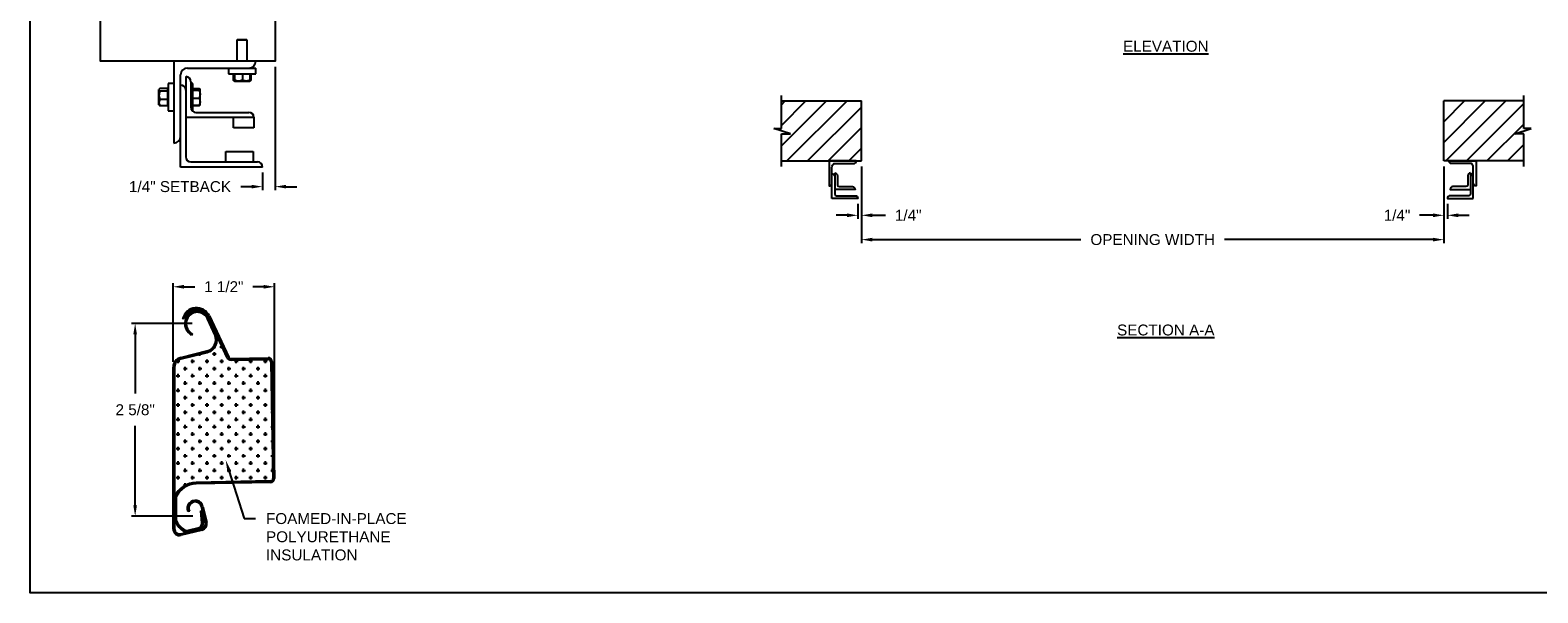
# Model space of a CAD drawing. Header units: inches. Extents: x 169.6 to 213.7, y 195.1 to 247.7.
# Tile 16 of 51: x 194.3 to 207.2, y 195.1 to 199.9. Entities that reach past the tile are written whole.
import ezdxf
from ezdxf import colors
from ezdxf.entities.mleader import LeaderData, LeaderLine
from ezdxf.math import Vec2, Vec3

# ---------------------------------------------------------------- set-up
doc = ezdxf.new("R2010")
doc.units = ezdxf.units.IN
doc.header["$LTSCALE"] = 0.25
doc.header["$MEASUREMENT"] = 0
for name, color, linetype in [('ANNOTATIONS', 1, 'Continuous'), ('DETAILS', 4, 'Continuous'), ('RHX RH F.O.H.', 7, 'Continuous')]:
    doc.layers.add(name, color=color, linetype=linetype)
doc.styles.add('ARIAL', font='arial.ttf', dxfattribs={"height": 0.09375})
doc.dimstyles.new('ARIAL', dxfattribs={"dimtxt": 0.09375, "dimasz": 0.09375, "dimexe": 0.03125, "dimexo": 0.046875, "dimgap": 0.09, "dimtad": 0, "dimtih": 1, "dimtoh": 1, "dimdec": 4, "dimzin": 0, "dimdsep": 46, "dimlunit": 4, "dimtxsty": 'ARIAL', "dimcen": 0.09, "dimadec": 0, "dimazin": 0, "dimtfac": 1, "dimtdec": 4, "dimtix": 1, "dimtofl": 0, "dimtmove": 0, "dimatfit": 3, "dimfxl": 0.18, "dimfrac": 2, "dimtolj": 1, "dimtzin": 0, "dimarcsym": 0})
doc.dimstyles.new('STANDARD$0', dxfattribs={"dimtxt": 0.09375, "dimasz": 0.09375, "dimexe": 0.03125, "dimexo": 0.046875, "dimgap": 0.09, "dimtad": 0, "dimtih": 1, "dimtoh": 1, "dimdec": 4, "dimzin": 0, "dimdsep": 46, "dimtxsty": 'ARIAL', "dimcen": 0.09, "dimadec": 0, "dimazin": 0, "dimtfac": 1, "dimtdec": 4, "dimtofl": 0, "dimtmove": 0, "dimatfit": 1, "dimfxl": 1, "dimtolj": 1, "dimtzin": 0, "dimarcsym": 0})
pattern_1 = [(45, (16.45141, -70.54787), (-0.08838835, 0.08838835), [])]

# ---------------------------------------------------------------- blocks, each defined once
blk = doc.blocks.new('*D23')
at = {"layer": 'ANNOTATIONS', "color": 0, "lineweight": -2, "transparency": 16777216}
for p, q in [((206.391, 198.734), (206.391, 198.283)), ((206.422, 198.412), (206.422, 198.283)), ((206.297, 198.314), (206.183, 198.314)), ((206.516, 198.314), (206.609, 198.314))]:
    blk.add_line(p, q, dxfattribs=at)
at = {"layer": 'ANNOTATIONS', "color": 0, "transparency": 16777216}
for points in [[(206.297, 198.33), (206.297, 198.298), (206.391, 198.314)], [(206.516, 198.33), (206.516, 198.298), (206.422, 198.314)]]:
    blk.add_solid(points, dxfattribs=at)
at = {"layer": 'defpoints', "color": 0, "transparency": 16777216}
for p in [(206.391, 198.781), (206.422, 198.459), (206.422, 198.314)]:
    blk.add_point(p, dxfattribs=at)
at = {"layer": 'ANNOTATIONS', "color": 0, "transparency": 16777216, "insert": (205.989, 198.314), "char_height": 0.0938, "attachment_point": 5, "style": 'ARIAL'}
blk.add_mtext('\\A1;1/4"', dxfattribs=at)
blk = doc.blocks.new('*D24')
at = {"layer": 'ANNOTATIONS', "color": 0, "lineweight": -2, "transparency": 16777216}
for p, q in [((201.391, 198.734), (201.391, 198.283)), ((201.359, 198.412), (201.359, 198.283)), ((201.266, 198.314), (201.172, 198.314)), ((201.484, 198.314), (201.598, 198.314))]:
    blk.add_line(p, q, dxfattribs=at)
at = {"layer": 'ANNOTATIONS', "color": 0, "transparency": 16777216}
for points in [[(201.266, 198.33), (201.266, 198.298), (201.359, 198.314)], [(201.484, 198.33), (201.484, 198.298), (201.391, 198.314)]]:
    blk.add_solid(points, dxfattribs=at)
at = {"layer": 'defpoints', "color": 0, "transparency": 16777216}
for p in [(201.391, 198.781), (201.359, 198.459), (201.359, 198.314)]:
    blk.add_point(p, dxfattribs=at)
at = {"layer": 'ANNOTATIONS', "color": 0, "transparency": 16777216, "insert": (201.792, 198.314), "char_height": 0.0938, "attachment_point": 5, "style": 'ARIAL'}
blk.add_mtext('\\A1;1/4"', dxfattribs=at)
blk = doc.blocks.new('*D17')
at = {"layer": 'ANNOTATIONS', "color": 0, "lineweight": -2, "transparency": 16777216}
for p, q in [((201.391, 198.734), (201.391, 198.074)), ((206.391, 198.734), (206.391, 198.074)), ((201.484, 198.105), (203.274, 198.105)), ((206.297, 198.105), (204.507, 198.105))]:
    blk.add_line(p, q, dxfattribs=at)
at = {"layer": 'ANNOTATIONS', "color": 0, "transparency": 16777216}
for points in [[(201.484, 198.121), (201.484, 198.089), (201.391, 198.105)], [(206.297, 198.121), (206.297, 198.089), (206.391, 198.105)]]:
    blk.add_solid(points, dxfattribs=at)
at = {"layer": 'defpoints', "color": 0, "transparency": 16777216}
for p in [(201.391, 198.781), (206.391, 198.781), (206.391, 198.105)]:
    blk.add_point(p, dxfattribs=at)
at = {"layer": 'ANNOTATIONS', "color": 0, "transparency": 16777216, "insert": (203.891, 198.105), "char_height": 0.09375, "attachment_point": 5, "style": 'ARIAL'}
blk.add_mtext('\\A1;OPENING WIDTH', dxfattribs=at)
blk = doc.blocks.new('*D78')
at = {"layer": 'ANNOTATIONS', "color": 0, "lineweight": -2, "transparency": 16777216}
for p, q in [((196.356, 199.589), (196.356, 198.529)), ((196.247, 198.681), (196.247, 198.529)), ((196.154, 198.56), (196.06, 198.56)), ((196.449, 198.56), (196.543, 198.56))]:
    blk.add_line(p, q, dxfattribs=at)
at = {"layer": 'ANNOTATIONS', "color": 0, "transparency": 16777216}
for points in [[(196.154, 198.576), (196.154, 198.545), (196.247, 198.56)], [(196.449, 198.576), (196.449, 198.545), (196.356, 198.56)]]:
    blk.add_solid(points, dxfattribs=at)
at = {"layer": 'defpoints', "color": 0, "transparency": 16777216}
for p in [(196.356, 199.636), (196.247, 198.728), (196.247, 198.56)]:
    blk.add_point(p, dxfattribs=at)
at = {"layer": 'ANNOTATIONS', "color": 0, "transparency": 16777216, "insert": (195.539, 198.56), "char_height": 0.09375, "attachment_point": 5, "style": 'ARIAL'}
blk.add_mtext('\\A1;1/4" SETBACK', dxfattribs=at)
blk = doc.blocks.new('*D79')
at = {"layer": 'ANNOTATIONS', "color": 0, "lineweight": -2, "transparency": 16777216}
for p, q in [((195.479, 197.055), (195.479, 197.731)), ((195.573, 197.7), (195.666, 197.7)), ((196.257, 197.7), (196.164, 197.7)), ((196.351, 196.1), (196.351, 197.731))]:
    blk.add_line(p, q, dxfattribs=at)
at = {"layer": 'ANNOTATIONS', "color": 0, "transparency": 16777216}
for points in [[(195.573, 197.716), (195.573, 197.684), (195.479, 197.7)], [(196.257, 197.716), (196.257, 197.684), (196.351, 197.7)]]:
    blk.add_solid(points, dxfattribs=at)
at = {"layer": 'defpoints', "color": 0, "transparency": 16777216}
for p in [(196.351, 197.7), (195.479, 197.008), (196.351, 196.053)]:
    blk.add_point(p, dxfattribs=at)
at = {"layer": 'ANNOTATIONS', "color": 0, "transparency": 16777216, "insert": (195.915, 197.7), "char_height": 0.0938, "attachment_point": 5, "style": 'ARIAL'}
blk.add_mtext('\\A1;1 1/2"', dxfattribs=at)
blk = doc.blocks.new('*D80')
at = {"layer": 'ANNOTATIONS', "color": 0, "lineweight": -2, "transparency": 16777216}
for p, q in [((195.642, 197.385), (195.122, 197.385)), ((195.154, 197.291), (195.154, 196.782)), ((195.154, 195.823), (195.154, 196.505)), ((195.65, 195.729), (195.122, 195.729))]:
    blk.add_line(p, q, dxfattribs=at)
at = {"layer": 'ANNOTATIONS', "color": 0, "transparency": 16777216}
for points in [[(195.138, 197.291), (195.169, 197.291), (195.154, 197.385)], [(195.138, 195.823), (195.169, 195.823), (195.154, 195.729)]]:
    blk.add_solid(points, dxfattribs=at)
at = {"layer": 'defpoints', "color": 0, "transparency": 16777216}
for p in [(195.688, 197.385), (195.154, 195.729), (195.697, 195.729)]:
    blk.add_point(p, dxfattribs=at)
at = {"layer": 'ANNOTATIONS', "color": 0, "transparency": 16777216, "insert": (195.154, 196.643), "char_height": 0.0938, "attachment_point": 5, "style": 'ARIAL'}
blk.add_mtext('\\A1;2 5/8"', dxfattribs=at)

msp = doc.modelspace()

# ---------------------------------------------------------------- hatches: boundary and pattern name
at = {"layer": 'DETAILS'}
h = msp.add_hatch(dxfattribs=at)
h.set_pattern_fill('CROSS', color=256, scale=0.25, style=0)
h.set_pattern_definition([(0, (182.0687, 183.74747), (0.0625, 0.0625), [0.03125, -0.09375]), (90, (182.084324, 183.73185), (-0.0625, 0.0625), [0.03125, -0.09375])])
h.paths.add_polyline_path([(195.49226, 195.90448), (195.49482, 195.90448, -0.27814768), (195.67682, 196.01904), (196.31733, 196.03134, 0.41421356), (196.3374, 196.05219), (196.31812, 197.05645, 0.41421356), (196.29726, 197.07652), (195.97717, 197.07037, -0.29621349), (195.9451, 197.09033), (195.84629, 197.30127), (195.84906, 197.29182, -0.46630766), (195.77309, 197.13604), (195.5484, 197.08002, 0.34432761), (195.49226, 197.00817)])
at = {"layer": 'RHX RH F.O.H.'}
h = msp.add_hatch(dxfattribs=at)
h.set_pattern_fill('ANSI31', color=256, style=0)
h.set_pattern_definition(pattern_1)
h.paths.add_polyline_path([(201.39055, 199.29688), (200.70305, 199.29688), (200.70305, 199.05968), (200.63894, 199.05968), (200.78102, 199.01277), (200.70305, 199.01277), (200.70305, 198.78125), (201.39055, 198.78125), (201.39055, 198.94375)])
h = msp.add_hatch(dxfattribs=at)
h.set_pattern_fill('ANSI31', color=256, style=0)
h.set_pattern_definition(pattern_1)
h.paths.add_polyline_path([(207.14215, 199.05968), (207.07805, 199.05968), (207.07805, 199.29688), (206.39055, 199.29688), (206.39055, 198.78125), (206.40872, 198.78125), (207.07805, 198.78125), (207.07805, 199.01277), (207.00008, 199.01277)])

# ---------------------------------------------------------------- linework, layer by layer
at = {"layer": 'defpoints'}
msp.add_lwpolyline([(213.72204, 195.07023), (194.25216, 195.07023), (194.25216, 207.80534), (213.72204, 207.80534)], close=True, dxfattribs=at)
at = {"layer": 'DETAILS'}
for p, q in [((196.03207, 199.82168), (196.02775, 199.81736)), ((196.02775, 199.81736), (196.02775, 199.63723)), ((196.11564, 199.81736), (196.02775, 199.81736)), ((196.11132, 199.82168), (196.03207, 199.82168)), ((196.11564, 199.81736), (196.11132, 199.82168)), ((196.11564, 199.63723), (196.11564, 199.81736)), ((195.48576, 199.63723), (195.48576, 198.9341)), ((195.54435, 198.72902), (195.54435, 199.52004)), ((195.5883, 199.50539), (195.5883, 198.81691)), ((195.60295, 199.57863), (196.18889, 199.57863)), ((195.95451, 199.57863), (195.95451, 199.52871)), ((195.95451, 199.52871), (196.18889, 199.52871)), ((195.99589, 199.52871), (195.99589, 199.47319)), ((196.00408, 199.52871), (196.00408, 199.47319)), ((196.00763, 199.52871), (196.00763, 199.47319)), ((196.07525, 199.52871), (196.07525, 199.47319)), ((196.13932, 199.52871), (196.13932, 199.47319)), ((196.1475, 199.52871), (196.1475, 199.47319)), ((196.18889, 199.52871), (196.18889, 199.57863)), ((195.35791, 199.37053), (195.35662, 199.36924)), ((195.36043, 199.39845), (195.35791, 199.39553)), ((195.35791, 199.26369), (195.35791, 199.39553)), ((195.43396, 199.4037), (195.3667, 199.4037)), ((195.43396, 199.38175), (195.3667, 199.38175)), ((195.43396, 199.25552), (195.43396, 199.4037)), ((195.43584, 199.39553), (195.43396, 199.39553)), ((195.48576, 199.4468), (195.43584, 199.4468)), ((195.43584, 199.4468), (195.43584, 199.21242)), ((195.63224, 199.46145), (195.63224, 199.24172)), ((195.64959, 199.4468), (195.63224, 199.4468)), ((195.64959, 199.21242), (195.64959, 199.4468)), ((195.64959, 199.40292), (195.70511, 199.40292)), ((195.64959, 199.39964), (195.70511, 199.39964)), ((195.64959, 199.39045), (195.70511, 199.39045)), ((195.71099, 199.39553), (195.70976, 199.39767)), ((195.71099, 199.26369), (195.71099, 199.39505)), ((195.99907, 199.47118), (196.00578, 199.46731)), ((196.00585, 199.46731), (196.13754, 199.46731)), ((196.13762, 199.46731), (196.14433, 199.47118)), ((196.1475, 199.47319), (196.13861, 199.46966)), ((196.14428, 199.47116), (196.1475, 199.47319)), ((195.35662, 199.36924), (195.35662, 199.28998)), ((195.35662, 199.28998), (195.35791, 199.28869)), ((195.35791, 199.26369), (195.36043, 199.26077)), ((195.43396, 199.30766), (195.3667, 199.30766)), ((195.43396, 199.25552), (195.3667, 199.25552)), ((195.43396, 199.26369), (195.43584, 199.26369)), ((195.64959, 199.32042), (195.70511, 199.32042)), ((195.64959, 199.25958), (195.70511, 199.25958)), ((195.64959, 199.2563), (195.70511, 199.2563)), ((195.70638, 199.26021), (195.70511, 199.2563)), ((195.70976, 199.26155), (195.71099, 199.26369)), ((195.43584, 199.21242), (195.48576, 199.21242)), ((196.17424, 199.15383), (195.5883, 199.15383)), ((195.64343, 199.21242), (195.64959, 199.21242)), ((195.67619, 199.19777), (196.13029, 199.19777)), ((195.99846, 199.06594), (195.99846, 199.15383)), ((196.17424, 199.1581), (196.17424, 199.06594)), ((196.17424, 199.06594), (195.99846, 199.06594)), ((195.93254, 198.77297), (195.93254, 198.86086)), ((195.93254, 198.86086), (196.16691, 198.86086)), ((196.16691, 198.86086), (196.16691, 198.77297)), ((196.24748, 198.72902), (195.54435, 198.72902)), ((195.63224, 198.77297), (196.20353, 198.77297)), ((195.9451, 197.09033), (195.77975, 197.44333)), ((195.78795, 197.42908), (195.84906, 197.29182)), ((195.79169, 197.44892), (195.95685, 197.09634)), ((195.57434, 197.42429), (195.56157, 197.42759)), ((195.63683, 197.28239), (195.61145, 197.30777)), ((195.62077, 197.3171), (195.64615, 197.29171)), ((195.83702, 197.28645), (195.77591, 197.42372)), ((195.84906, 197.29182), (195.84629, 197.30127)), ((195.64615, 197.29171), (195.63683, 197.28239)), ((195.54521, 197.09281), (195.7699, 197.14884)), ((195.5484, 197.08002), (195.77309, 197.13604)), ((195.97578, 197.08456), (196.29596, 197.0907)), ((195.97717, 197.07037), (196.29726, 197.07652)), ((196.31812, 197.05645), (196.3374, 196.05219)), ((196.3313, 197.0567), (196.35056, 196.05347)), ((195.47908, 195.61851), (195.47908, 197.00817)), ((195.49226, 197.00817), (195.49226, 195.61851)), ((196.31733, 196.03134), (195.67682, 196.01904)), ((196.31656, 196.01813), (195.67707, 196.00586)), ((195.49211, 195.89891), (195.49211, 195.69315)), ((195.49482, 195.90448), (195.49226, 195.90448)), ((195.5053, 195.89594), (195.5053, 195.69597)), ((195.61911, 195.77296), (195.60612, 195.76972)), ((195.71838, 195.77463), (195.73153, 195.77555)), ((195.72572, 195.66962), (195.71838, 195.77463)), ((195.75686, 195.67396), (195.72294, 195.81001)), ((195.73153, 195.77555), (195.73887, 195.67054)), ((195.73573, 195.8132), (195.76965, 195.67715)), ((195.54468, 195.57756), (195.72612, 195.6228)), ((195.61109, 195.60771), (195.69615, 195.62892)), ((195.72931, 195.61001), (195.54787, 195.56477))]:
    msp.add_line(p, q, dxfattribs=at)
msp.add_lwpolyline([(194.85505, 200.10576), (194.85505, 200.48547), (196.3556, 200.48547), (196.3556, 199.63723), (194.85505, 199.63723), (194.85505, 199.9881)], dxfattribs=at)
for centre, radius, start, end in [((196.13029, 199.63723), 0.05859, 270, 0), ((195.60295, 199.52004), 0.05859, 90, 180), ((195.5883, 199.46145), 0.04395, 0, 90), ((195.54435, 199.3882), 0.04395, 0, 90), ((195.67619, 199.24172), 0.04395, 180, 270), ((196.13183, 199.15537), 0.04244, 2.245613, 92.082022), ((196.13029, 199.15383), 0.04395, 0, 90), ((195.48576, 198.9927), 0.05859, 270, 0), ((195.63224, 198.81691), 0.04395, 180, 270), ((196.20353, 198.72902), 0.04395, 0, 90), ((195.68047, 197.39682), 0.12282, 25.1, 165.490297), ((195.68047, 197.39682), 0.10963, 25.1, 165.490297), ((195.68846, 197.38478), 0.10891, 24, 225), ((195.68846, 197.38478), 0.09572, 24, 225), ((195.74572, 197.24581), 0.09994, 284, 24), ((195.74572, 197.24581), 0.11312, 284, 24), ((195.56631, 197.00817), 0.08724, 104, 180), ((195.56631, 197.00817), 0.07405, 104, 180), ((195.9765, 197.10504), 0.03468, 205.1, 271.1), ((195.97538, 197.10502), 0.02047, 205.1, 271.1), ((196.29663, 197.05603), 0.03468, 1.1, 91.1), ((196.29765, 197.05605), 0.02047, 1.1, 91.1), ((195.68081, 195.81083), 0.20824, 91.1, 154.978213), ((195.68081, 195.81083), 0.19506, 91.1, 154.132218), ((196.31589, 196.0528), 0.03468, 271.1, 1.1), ((196.31693, 196.0518), 0.02047, 271.1, 1.1), ((195.6692, 195.79661), 0.06857, 14, 203.092764), ((195.6692, 195.79661), 0.05539, 14, 205.282824), ((195.53447, 195.61851), 0.05539, 180, 284), ((195.6964, 195.78331), 0.2233, 203.815296, 232.539913), ((195.53447, 195.61851), 0.0422, 180, 284), ((195.6964, 195.78331), 0.21011, 204.562441, 232.539913), ((195.599, 195.65619), 0.04997, 232.539913, 284), ((195.68668, 195.66689), 0.03913, 284, 4), ((195.68668, 195.66689), 0.05232, 284, 4), ((195.71591, 195.66375), 0.0422, 284, 14), ((195.71591, 195.66375), 0.05539, 284, 14), ((195.599, 195.65619), 0.06315, 232.539913, 284)]:
    msp.add_arc(centre, radius, start, end, dxfattribs=at)
for points, knots in [([(195.3667, 199.4037), (195.36539, 199.40277), (195.3623, 199.40058), (195.35874, 199.39691), (195.35819, 199.39413), (195.35791, 199.39273)], [0, 0, 0, 0, 0.26545991, 0.62807649, 1, 1, 1, 1]), ([(195.35791, 199.39273), (195.35792, 199.39248), (195.35798, 199.39083), (195.35942, 199.38776), (195.36294, 199.38437), (195.36577, 199.3824), (195.3667, 199.38175)], [0, 0, 0, 0, 0.06653229, 0.43528257, 0.81455084, 1, 1, 1, 1]), ([(195.3667, 199.38175), (195.36439, 199.37599), (195.35969, 199.36426), (195.35792, 199.35145), (195.35791, 199.34488), (195.35791, 199.3447)], [0, 0, 0, 0, 0.48434141, 0.98632773, 1, 1, 1, 1]), ([(195.70511, 199.40292), (195.70583, 199.40228), (195.70779, 199.40054), (195.70896, 199.39876), (195.70971, 199.39763)], [0, 0, 0, 0, 0.36956739, 1, 1, 1, 1]), ([(195.70511, 199.39964), (195.70582, 199.39933), (195.70786, 199.39843), (195.71038, 199.3969), (195.71079, 199.39567), (195.71099, 199.39505)], [0, 0, 0, 0, 0.2083045, 0.6015254, 1, 1, 1, 1]), ([(195.71099, 199.39505), (195.71092, 199.39469), (195.71073, 199.39374), (195.70892, 199.39219), (195.70638, 199.39103), (195.70511, 199.39045)], [0, 0, 0, 0, 0.22973043, 0.61267004, 1, 1, 1, 1]), ([(195.70511, 199.39045), (195.70675, 199.38476), (195.71007, 199.37328), (195.71069, 199.36142), (195.71099, 199.35543)], [0, 0, 0, 0, 0.49545796, 1, 1, 1, 1]), ([(196.00608, 199.46832), (196.00471, 199.4687), (196.00126, 199.46966), (195.99791, 199.47186), (195.99589, 199.47319)], [0, 0, 0, 0, 0.39613311, 1, 1, 1, 1]), ([(196.00585, 199.46731), (196.00581, 199.46731), (196.00549, 199.46737), (196.00489, 199.46865), (196.00435, 199.47167), (196.00408, 199.47319)], [0, 0, 0, 0, 0.07010266, 0.53079095, 1, 1, 1, 1]), ([(196.00763, 199.47319), (196.00734, 199.47155), (196.00676, 199.46823), (196.00616, 199.46761), (196.00585, 199.46731)], [0, 0, 0, 0, 0.49545796, 1, 1, 1, 1]), ([(196.04144, 199.46731), (196.04064, 199.46731), (196.03457, 199.46737), (196.02312, 199.46865), (196.01282, 199.47167), (196.00763, 199.47319)], [0, 0, 0, 0, 0.07010266, 0.53079095, 1, 1, 1, 1]), ([(196.07525, 199.47319), (196.06976, 199.47155), (196.05868, 199.46823), (196.04722, 199.46761), (196.04144, 199.46731)], [0, 0, 0, 0, 0.49545796, 1, 1, 1, 1]), ([(196.10728, 199.46731), (196.10303, 199.46751), (196.09444, 199.46791), (196.08377, 199.47042), (196.07743, 199.47248), (196.07525, 199.47319)], [0, 0, 0, 0, 0.3928666, 0.79169603, 1, 1, 1, 1]), ([(196.13932, 199.47319), (196.1353, 199.47193), (196.12723, 199.46939), (196.11646, 199.46757), (196.10977, 199.46738), (196.10728, 199.46731)], [0, 0, 0, 0, 0.38329119, 0.77026914, 1, 1, 1, 1]), ([(196.13754, 199.46731), (196.13759, 199.46731), (196.1379, 199.46737), (196.13851, 199.46865), (196.13905, 199.47167), (196.13932, 199.47319)], [0, 0, 0, 0, 0.07010266, 0.53079095, 1, 1, 1, 1]), ([(195.35791, 199.3447), (195.35824, 199.33952), (195.35892, 199.32896), (195.36287, 199.31668), (195.36583, 199.30969), (195.3667, 199.30766)], [0, 0, 0, 0, 0.40629057, 0.82726642, 1, 1, 1, 1]), ([(195.3667, 199.30766), (195.36439, 199.3036), (195.35969, 199.29535), (195.35792, 199.28633), (195.35791, 199.28171), (195.35791, 199.28159)], [0, 0, 0, 0, 0.48434141, 0.98632773, 1, 1, 1, 1]), ([(195.35791, 199.28159), (195.35824, 199.27794), (195.35892, 199.27051), (195.36287, 199.26187), (195.36583, 199.25695), (195.3667, 199.25552)], [0, 0, 0, 0, 0.40629057, 0.82726642, 1, 1, 1, 1]), ([(195.36055, 199.26082), (195.36159, 199.25969), (195.36324, 199.25788), (195.36575, 199.25616), (195.3667, 199.25552)], [0, 0, 0, 0, 0.62450971, 1, 1, 1, 1]), ([(195.71099, 199.35543), (195.71099, 199.3546), (195.71093, 199.34832), (195.70965, 199.33647), (195.70663, 199.3258), (195.70511, 199.32042)], [0, 0, 0, 0, 0.07010266, 0.53079095, 1, 1, 1, 1]), ([(195.70511, 199.32042), (195.70675, 199.31548), (195.71007, 199.30551), (195.71069, 199.2952), (195.71099, 199.29)], [0, 0, 0, 0, 0.49545796, 1, 1, 1, 1]), ([(195.71099, 199.29), (195.71099, 199.28928), (195.71093, 199.28382), (195.70965, 199.27352), (195.70663, 199.26425), (195.70511, 199.25958)], [0, 0, 0, 0, 0.07010266, 0.53079095, 1, 1, 1, 1]), ([(195.70511, 199.25958), (195.70635, 199.26015), (195.70885, 199.26131), (195.71048, 199.26254), (195.71067, 199.26317), (195.71068, 199.26321)], [0, 0, 0, 0, 0.483809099, 0.972271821, 1, 1, 1, 1]), ([(195.70511, 199.2563), (195.70645, 199.25748), (195.70841, 199.25922), (195.70928, 199.26101), (195.70956, 199.26158)], [0, 0, 0, 0, 0.68088301, 1, 1, 1, 1])]:
    msp.add_open_spline(points, degree=3, knots=knots, dxfattribs=at)
at = {"layer": 'RHX RH F.O.H.', "linetype": 'Continuous'}
for p, q in [((200.70305, 199.05968), (200.70305, 199.34375)), ((207.07805, 199.05968), (207.07805, 199.34375)), ((200.78102, 199.01277), (200.63894, 199.05968)), ((200.63894, 199.05968), (200.70305, 199.05968)), ((200.70305, 198.73438), (200.70305, 199.01277)), ((200.70305, 199.01277), (200.78102, 199.01277)), ((207.00008, 199.01277), (207.14215, 199.05968)), ((207.07805, 199.01277), (207.00008, 199.01277)), ((207.14215, 199.05968), (207.07805, 199.05968)), ((207.07805, 198.73438), (207.07805, 199.01277)), ((201.13717, 198.45877), (201.13717, 198.72604)), ((206.64393, 198.45877), (206.64393, 198.72604))]:
    msp.add_line(p, q, dxfattribs=at)
at = {"layer": 'RHX RH F.O.H.'}
for p, q in [((200.70305, 199.29688), (201.39055, 199.29688)), ((201.39055, 198.78125), (201.39055, 199.29688)), ((206.39055, 198.78125), (206.39055, 199.29688)), ((207.07805, 199.29688), (206.39055, 199.29688)), ((200.70305, 198.78125), (201.39055, 198.78125)), ((207.07805, 198.78125), (206.39055, 198.78125))]:
    msp.add_line(p, q, dxfattribs=at)
at = {"layer": 'RHX RH F.O.H.', "linetype": 'Continuous'}
for points in [[(201.13717, 198.72604, -0.23306277), (201.1528, 198.75774), (201.32276, 198.75774, 0.41421356), (201.34627, 198.78125), (201.11366, 198.78125), (201.11366, 198.56656, 0.41421356), (201.13717, 198.59007)], [(206.64393, 198.72604, 0.23306277), (206.6283, 198.75774), (206.45833, 198.75774, -0.41421356), (206.43482, 198.78125), (206.66744, 198.78125), (206.66744, 198.56656, -0.41421356), (206.64393, 198.59007)], [(201.16068, 198.67794), (201.16068, 198.49791, 0.41421356), (201.17631, 198.48229), (201.33579, 198.48229, -0.41421356), (201.3593, 198.45877), (201.13717, 198.45877)], [(201.13717, 198.6711, -0.41421356), (201.16068, 198.64759)], [(201.16068, 198.67794, -0.41421356), (201.18419, 198.65443), (201.18419, 198.57616, 0.41421356), (201.19982, 198.56053), (201.31228, 198.56053, -0.41421356), (201.33579, 198.53702), (201.16068, 198.53702)], [(206.62042, 198.67794), (206.62042, 198.49791, -0.41421356), (206.60479, 198.48229), (206.44531, 198.48229, 0.41421356), (206.4218, 198.45877), (206.64393, 198.45877)], [(206.62042, 198.67794, 0.41421356), (206.5969, 198.65443), (206.5969, 198.57616, -0.41421356), (206.58128, 198.56053), (206.46882, 198.56053, 0.41421356), (206.44531, 198.53702), (206.62042, 198.53702)], [(206.64393, 198.6711, 0.41421356), (206.62042, 198.64759)]]:
    msp.add_lwpolyline(points, format="xyb", dxfattribs=at)

# ---------------------------------------------------------------- texts
at = {"layer": 'ANNOTATIONS', "char_height": 0.09375, "attachment_point": 2, "style": 'ARIAL'}
for s, insert, width in [('{\\LELEVATION}', (204.00365, 199.81335), 3.0834986), ('{\\LSECTION A-A}', (204.00365, 197.37552), 1.3823677)]:
    msp.add_mtext(s, dxfattribs=dict(at, insert=insert, width=width))

# ---------------------------------------------------------------- dimensions: what is measured, and where the dimension line sits
at = {"layer": 'ANNOTATIONS'}
dim = msp.add_linear_dim(base=(196.24748, 198.56031), p1=(196.3556, 199.6359), p2=(196.24748, 198.72769), angle=180, text='1/4" SETBACK', dimstyle='STANDARD$0', override={"dimarcsym": 1}, dxfattribs=at)
dim.commit()
dim.dimension.update_dxf_attribs({"geometry": '*D78', "text_midpoint": (195.53909, 198.56031)})
for base, p1, p2, text, dimstyle, picture, middle in [((201.3593, 198.31392), (201.39055, 198.78125), (201.3593, 198.45877), '1/4"', 'ARIAL', '*D24', (201.79233, 198.31392)), ((206.39055, 198.10495), (201.39055, 198.78125), (206.39055, 198.78125), 'OPENING WIDTH', 'STANDARD$0', '*D17', (203.89055, 198.10495)), ((206.4218, 198.31392), (206.39055, 198.78125), (206.4218, 198.45877), '1/4"', 'ARIAL', '*D23', (205.98876, 198.31392))]:
    dim = msp.add_linear_dim(base=base, p1=p1, p2=p2, text=text, dimstyle=dimstyle, dxfattribs=at)
    dim.commit()
    dim.dimension.update_dxf_attribs({"geometry": picture, "text_midpoint": middle, "dimtype": 160})
dim = msp.add_linear_dim(base=(196.35056, 197.69992), p1=(195.47908, 197.00817), p2=(196.35056, 196.05347), text='1 1/2"', dimstyle='ARIAL', dxfattribs=at)
dim.commit()
dim.dimension.update_dxf_attribs({"geometry": '*D79', "text_midpoint": (195.91482, 197.69992)})
dim = msp.add_linear_dim(base=(195.15367, 195.72893), p1=(195.68846, 197.38478), p2=(195.69685, 195.72893), angle=90, text='2 5/8"', dimstyle='ARIAL', dxfattribs=at)
dim.commit()
dim.dimension.update_dxf_attribs({"geometry": '*D80', "text_midpoint": (195.15367, 196.64333), "dimtype": 160})

# ---------------------------------------------------------------- leaders
ml = msp.add_multileader_mtext('Standard', dxfattribs=at)
ml.set_content('FOAMED-IN-PLACE\\PPOLYURETHANE\\PINSULATION', color=256, style='ARIAL')
ml.set_leader_properties()
ml.build(insert=Vec2(0, 0))
ml.multileader.update_dxf_attribs({"dogleg_length": 0.36, "arrow_head_size": 0.09375})
ctx = ml.context
ctx.base_point, ctx.char_height, ctx.arrow_head_size, ctx.landing_gap_size, ctx.plane_origin = Vec3(196.18728, 195.70776), 0.09375, 0.09375, 0.09, Vec3(195.49863, 194.66493)
notes = []
notes.append((ctx, [(0, (1, 1, 0), (196.08932, 195.70776), (1, 0), 0.09796, [(0, [(195.93126, 196.21117)], 0, [])])]))
ctx.mtext.insert, ctx.mtext.width, ctx.mtext.flow_direction = Vec3(196.27728, 195.75543), 1.4525567, 5
for ctx, leaders in notes:
    for number, flags, end, landing, length, lines in leaders:
        leader = LeaderData()
        leader.index, (leader.has_last_leader_line, leader.has_dogleg_vector, leader.attachment_direction) = number, flags
        leader.last_leader_point, leader.dogleg_vector, leader.dogleg_length = Vec3(end), Vec3(landing), length
        for number, points, colour, breaks in lines:
            line = LeaderLine()
            line.index, line.vertices, line.color, line.breaks = number, Vec3.list(points), colors.encode_raw_color(colour), breaks
            leader.lines.append(line)
        ctx.leaders.append(leader)

doc.saveas('drawing.dxf')
